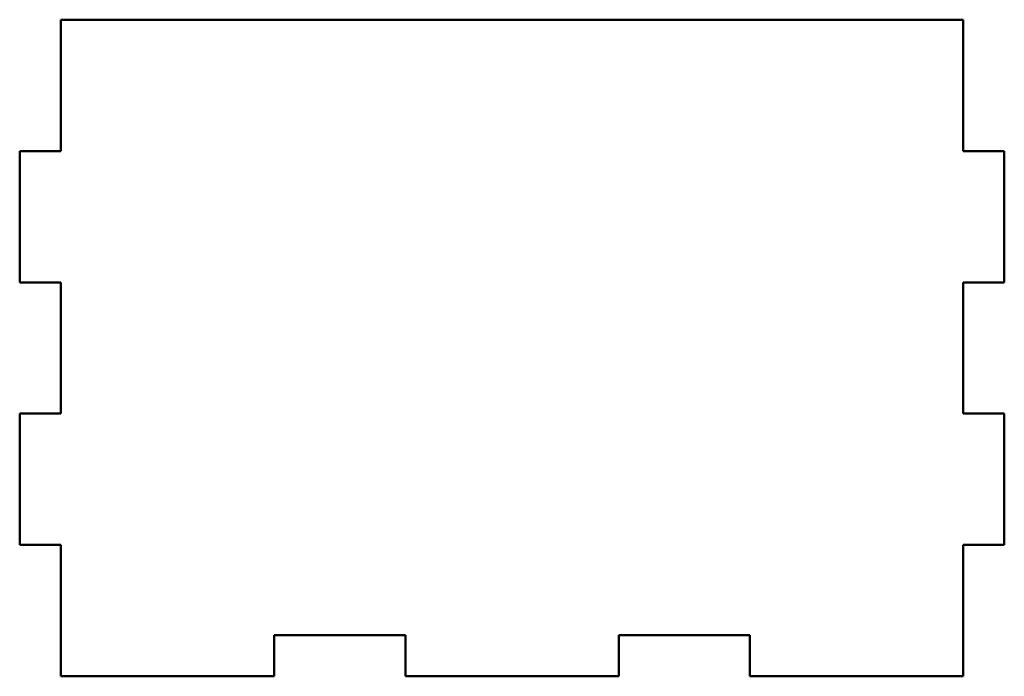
# Model space of a CAD drawing. Header units: millimetres. Extents: x 118.5 to 178.5, y 85 to 125.
import ezdxf

# ---------------------------------------------------------------- set-up
doc = ezdxf.new("R2010")
doc.units = ezdxf.units.MM
doc.layers.add('Visible (ISO)', color=7, linetype='Continuous', lineweight=50)

msp = doc.modelspace()

# ---------------------------------------------------------------- linework, layer by layer
at = {"layer": 'Visible (ISO)'}
for p, q in [((121, 125), (121, 117)), ((176, 125), (121, 125)), ((176, 117), (176, 125)), ((118.5, 117), (118.5, 109)), ((121, 117), (118.5, 117)), ((178.5, 117), (176, 117)), ((178.5, 109), (178.5, 117)), ((118.5, 109), (121, 109)), ((121, 109), (121, 101)), ((176, 109), (178.5, 109)), ((176, 101), (176, 109)), ((118.5, 101), (118.5, 93)), ((121, 101), (118.5, 101)), ((178.5, 101), (176, 101)), ((178.5, 93), (178.5, 101)), ((118.5, 93), (121, 93)), ((121, 93), (121, 85)), ((176, 85), (176, 93)), ((176, 93), (178.5, 93)), ((134, 87.5), (142, 87.5)), ((134, 85), (134, 87.5)), ((142, 87.5), (142, 85)), ((155, 87.5), (163, 87.5)), ((155, 85), (155, 87.5)), ((163, 87.5), (163, 85)), ((121, 85), (134, 85)), ((142, 85), (155, 85)), ((163, 85), (176, 85))]:
    msp.add_line(p, q, dxfattribs=at)

doc.saveas('drawing.dxf')
